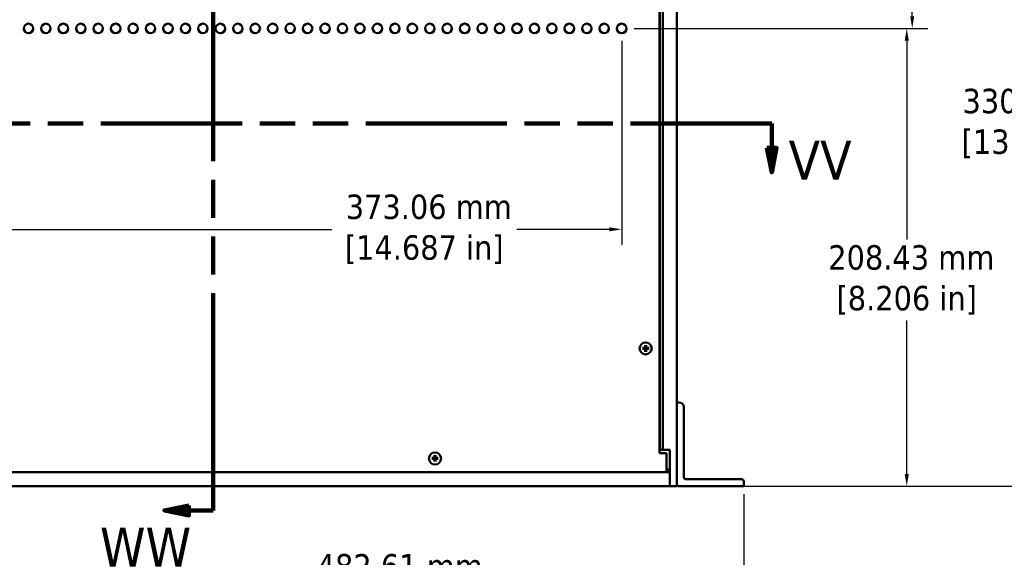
# Model space of a CAD drawing. Header units: millimetres. Extents: x 5 to 1722, y 30 to 1087.
# Tile 5 of 18: x 314 to 717, y 428 to 649. Entities that reach past the tile are written whole.
import ezdxf

# ---------------------------------------------------------------- set-up
doc = ezdxf.new("R2010")
doc.units = ezdxf.units.MM
doc.header["$LTSCALE"] = 2
doc.linetypes.add('DOUBLE_DASH_CHAIN', pattern=[1.2403, 0.6614, -0.0827, 0.1654, -0.0827, 0.1654, -0.0827])
for name, color, linetype, lineweight in [('Dimension (ANSI)', 7, 'Continuous', 25), ('Section Line (ANSI)', 7, 'DOUBLE_DASH_CHAIN', 100), ('Visible (ANSI)', 7, 'Continuous', 50)]:
    doc.layers.add(name, color=color, linetype=linetype, lineweight=lineweight)
doc.styles.add('Label Text (ANSI)', font='tahoma.ttf')
doc.styles.add('Note Text (ANSI)', font='tahoma.ttf')
doc.dimstyles.new('Default - mm (ANSI)', dxfattribs={"dimscale": 2, "dimtxt": 5, "dimasz": 2.5, "dimexe": 3.175, "dimexo": 1.6002, "dimgap": 0.8, "dimtad": 0, "dimtih": 1, "dimtoh": 1, "dimrnd": 1e-08, "dimzin": 0, "dimdsep": 46, "dimtxsty": 'Note Text (ANSI)', "dimcen": 0.09, "dimdle": 10, "dimclrd": 256, "dimclre": 256, "dimclrt": 256, "dimadec": 1, "dimazin": 0, "dimtfac": 0.6096, "dimtofl": 0, "dimtmove": 0, "dimatfit": 3, "dimldrblk": 'Filled-1', "dimfxl": 1, "dimtolj": 1, "dimtzin": 0, "dimlwd": -1, "dimlwe": -1, "dimarcsym": 0})

# ---------------------------------------------------------------- blocks, each defined once
blk = doc.blocks.new('2dTransSection0')
at = {"layer": 'Section Line (ANSI)', "linetype": 'DOUBLE_DASH_CHAIN', "ltscale": 21.852194}
blk.add_line((310.87, 303.07), (80.44, 303.07), dxfattribs=at)
at = {"layer": 'Section Line (ANSI)', "linetype": 'Continuous'}
for p, q in [((310.87, 303.07), (297.27, 303.07)), ((310.87, 303.07), (310.87, 298.07)), ((309.87, 298.07), (310.87, 293.07)), ((311.87, 298.07), (309.87, 298.07)), ((310.87, 298.07), (310.87, 293.07)), ((310.87, 293.07), (311.87, 298.07))]:
    blk.add_line(p, q, dxfattribs=at)
at = {"layer": 'Section Line (ANSI)', "linetype": 'Continuous', "flags": 128}
blk.add_lwpolyline([(309.87, 298.07), (310.87, 293.07), (311.87, 298.07), (309.87, 298.07)], dxfattribs=at)
at = {"layer": 'Section Line (ANSI)'}
blk.add_solid([(309.87, 298.07), (310.87, 293.07), (311.87, 298.07), (309.87, 298.07)], dxfattribs=at)
at = {"layer": 'Section Line (ANSI)', "insert": (314.33, 291.57), "char_height": 8, "attachment_point": 7, "style": 'Label Text (ANSI)'}
blk.add_mtext('VV', dxfattribs=at)
blk = doc.blocks.new('2dTransSection1')
at = {"layer": 'Section Line (ANSI)', "linetype": 'Continuous'}
for p, q in [((191.56, 385.31), (186.56, 384.31)), ((191.56, 383.31), (191.56, 385.31)), ((191.56, 384.31), (186.56, 384.31)), ((186.56, 384.31), (191.56, 383.31)), ((196.56, 384.31), (191.56, 384.31)), ((196.56, 384.31), (196.56, 368.81)), ((196.56, 239.31), (196.56, 223.81)), ((191.56, 224.81), (186.56, 223.81)), ((191.56, 223.81), (186.56, 223.81)), ((186.56, 223.81), (191.56, 222.81)), ((191.56, 222.81), (191.56, 224.81)), ((196.56, 223.81), (191.56, 223.81))]:
    blk.add_line(p, q, dxfattribs=at)
at = {"layer": 'Section Line (ANSI)', "linetype": 'DOUBLE_DASH_CHAIN', "ltscale": 23.381765}
blk.add_line((196.56, 384.31), (196.56, 223.81), dxfattribs=at)
at = {"layer": 'Section Line (ANSI)', "linetype": 'Continuous', "flags": 128}
for points in [[(191.56, 385.31), (186.56, 384.31), (191.56, 383.31), (191.56, 385.31)], [(191.56, 224.81), (186.56, 223.81), (191.56, 222.81), (191.56, 224.81)]]:
    blk.add_lwpolyline(points, dxfattribs=at)
at = {"layer": 'Section Line (ANSI)'}
for points in [[(191.56, 385.31), (186.56, 384.31), (191.56, 383.31), (191.56, 385.31)], [(191.56, 224.81), (186.56, 223.81), (191.56, 222.81), (191.56, 224.81)]]:
    blk.add_solid(points, dxfattribs=at)
at = {"layer": 'Section Line (ANSI)', "char_height": 8, "attachment_point": 7, "style": 'Label Text (ANSI)'}
for insert in [(173.36, 387.81), (173.36, 212.31)]:
    blk.add_mtext('WW', dxfattribs=dict(at, insert=insert))
blk = doc.blocks.new('*D12')
at = {"layer": 'Defpoints', "color": 0, "transparency": 16777216}
for p in [(580.01, 754.73), (580.01, 457.55), (732.01, 457.55)]:
    blk.add_point(p, dxfattribs=at)
at = {"layer": 'Dimension (ANSI)', "transparency": 16777216}
for p, q in [((583.21, 754.73), (738.36, 754.73)), ((732.01, 749.73), (732.01, 622.72)), ((732.01, 462.55), (732.01, 589.56)), ((583.21, 457.55), (738.36, 457.55))]:
    blk.add_line(p, q, dxfattribs=at)
for points in [[(731.18, 749.73), (732.84, 749.73), (732.01, 754.73)], [(731.18, 462.55), (732.84, 462.55), (732.01, 457.55)]]:
    blk.add_solid(points, dxfattribs=at)
at = {"layer": 'Dimension (ANSI)', "transparency": 16777216, "insert": (732.01, 606.14), "char_height": 10, "attachment_point": 5, "style": 'Note Text (ANSI)'}
blk.add_mtext('\\A1; 330.20 mm\\P[13.000 in]', dxfattribs=at)
blk = doc.blocks.new('Filled-1')
at = {"color": 0}
for p, q in [((0, 0), (-1, 0.333)), ((-1, 0.333), (-1, -0.333)), ((-1, 0), (0, 0)), ((-1, -0.333), (0, 0))]:
    blk.add_line(p, q, dxfattribs=at)
at = {"color": 0, "flags": 128}
blk.add_lwpolyline([(-1, -0.333), (0, 0), (-1, 0.333), (-1, -0.333)], dxfattribs=at)
at = {"color": 0}
blk.add_solid([(-1, -0.333), (0, 0), (-1, 0.333), (-1, -0.333)], dxfattribs=at)
blk = doc.blocks.new('*D13')
at = {"layer": 'Defpoints', "color": 0, "transparency": 16777216}
for p in [(562.27, 645.13), (677.03, 645.13), (610.3, 457.55)]:
    blk.add_point(p, dxfattribs=at)
at = {"layer": 'Dimension (ANSI)', "transparency": 16777216}
for p, q in [((565.47, 645.13), (683.38, 645.13)), ((677.03, 640.13), (677.03, 558.65)), ((677.03, 462.55), (677.03, 525.47)), ((613.5, 457.55), (683.38, 457.55))]:
    blk.add_line(p, q, dxfattribs=at)
for points in [[(676.2, 640.13), (677.87, 640.13), (677.03, 645.13)], [(676.2, 462.55), (677.87, 462.55), (677.03, 457.55)]]:
    blk.add_solid(points, dxfattribs=at)
at = {"layer": 'Dimension (ANSI)', "transparency": 16777216, "insert": (677.03, 542.06), "char_height": 10, "attachment_point": 5, "style": 'Note Text (ANSI)'}
blk.add_mtext('\\A1; 208.43 mm\\P[8.206 in]', dxfattribs=at)
blk = doc.blocks.new('*D14')
at = {"layer": 'Defpoints', "color": 0, "transparency": 16777216}
for p in [(562.27, 730.86), (679.28, 730.86), (562.27, 645.13)]:
    blk.add_point(p, dxfattribs=at)
at = {"layer": 'Dimension (ANSI)', "transparency": 16777216}
for p, q in [((565.47, 730.86), (685.63, 730.86)), ((679.28, 725.86), (679.28, 701.67)), ((679.28, 650.13), (679.28, 668.51)), ((565.47, 645.13), (685.63, 645.13))]:
    blk.add_line(p, q, dxfattribs=at)
for points in [[(678.45, 725.86), (680.11, 725.86), (679.28, 730.86)], [(678.45, 650.13), (680.11, 650.13), (679.28, 645.13)]]:
    blk.add_solid(points, dxfattribs=at)
at = {"layer": 'Dimension (ANSI)', "transparency": 16777216, "insert": (679.28, 685.09), "char_height": 10, "attachment_point": 5, "style": 'Note Text (ANSI)'}
blk.add_mtext('\\A1; 95.25 mm\\P[3.750 in]', dxfattribs=at)
blk = doc.blocks.new('*D15')
at = {"layer": 'Defpoints', "color": 0, "transparency": 16777216}
for p in [(224.57, 643.19), (560.33, 643.19), (224.57, 562.8)]:
    blk.add_point(p, dxfattribs=at)
at = {"layer": 'Dimension (ANSI)', "transparency": 16777216}
for p, q in [((224.57, 639.99), (224.57, 556.45)), ((560.33, 639.99), (560.33, 556.45)), ((229.57, 562.8), (441.62, 562.8)), ((555.33, 562.8), (517.36, 562.8))]:
    blk.add_line(p, q, dxfattribs=at)
for points in [[(229.57, 563.63), (229.57, 561.96), (224.57, 562.8)], [(555.33, 563.63), (555.33, 561.96), (560.33, 562.8)]]:
    blk.add_solid(points, dxfattribs=at)
at = {"layer": 'Dimension (ANSI)', "transparency": 16777216, "insert": (479.49, 562.8), "char_height": 10, "attachment_point": 5, "style": 'Note Text (ANSI)'}
blk.add_mtext('\\A1; 373.06 mm\\P[14.687 in]', dxfattribs=at)
blk = doc.blocks.new('*D16')
at = {"layer": 'Defpoints', "color": 0, "transparency": 16777216}
for p in [(175.95, 457.55), (610.3, 457.55), (610.3, 415.5)]:
    blk.add_point(p, dxfattribs=at)
at = {"layer": 'Dimension (ANSI)', "transparency": 16777216}
for p, q in [((175.95, 454.35), (175.95, 409.15)), ((610.3, 454.35), (610.3, 409.15)), ((180.95, 415.5), (429.72, 415.5)), ((605.3, 415.5), (505.47, 415.5))]:
    blk.add_line(p, q, dxfattribs=at)
for points in [[(180.95, 416.34), (180.95, 414.67), (175.95, 415.5)], [(605.3, 416.34), (605.3, 414.67), (610.3, 415.5)]]:
    blk.add_solid(points, dxfattribs=at)
at = {"layer": 'Dimension (ANSI)', "transparency": 16777216, "insert": (467.59, 415.5), "char_height": 10, "attachment_point": 5, "style": 'Note Text (ANSI)'}
blk.add_mtext('\\A1; 482.61 mm\\P[19.000 in]', dxfattribs=at)

msp = doc.modelspace()

# ---------------------------------------------------------------- linework, layer by layer
at = {"layer": 'Visible (ANSI)'}
for p, q in [((582.8661, 457.5463), (582.8661, 754.7263)), ((575.8011, 471.0463), (575.8011, 739.8763)), ((576.0081, 472.3963), (576.0081, 739.8763)), ((577.1511, 472.3963), (577.1511, 739.8763)), ((568.8255, 514.2275), (569.7753, 514.2499)), ((568.8255, 513.8185), (569.7753, 513.7962)), ((569.971, 515.373), (569.9486, 514.4233)), ((569.971, 512.6731), (569.9486, 513.6228)), ((570.38, 515.373), (570.4024, 514.4233)), ((570.38, 512.6731), (570.4024, 513.6228)), ((571.5255, 514.2275), (570.5757, 514.2499)), ((571.5255, 513.8185), (570.5757, 513.7962)), ((582.8661, 458.4463), (582.8661, 491.8363)), ((582.8661, 491.8363), (583.9236, 491.8363)), ((585.7236, 490.0363), (585.7236, 461.3038)), ((575.8011, 472.4053), (576.0081, 472.4053)), ((575.8011, 472.3963), (576.0081, 472.3963)), ((576.0081, 472.3963), (577.1511, 472.3963)), ((577.1511, 472.3963), (580.0086, 472.3963)), ((580.0086, 472.3963), (580.0086, 457.5463)), ((482.5449, 469.1712), (483.4946, 469.1935)), ((482.5449, 468.7621), (483.4946, 468.7398)), ((483.6903, 470.3166), (483.668, 469.3669)), ((483.6903, 467.6167), (483.668, 468.5664)), ((484.0994, 470.3166), (484.1217, 469.3669)), ((484.0994, 467.6167), (484.1217, 468.5664)), ((485.2448, 469.1712), (484.2951, 469.1935)), ((485.2448, 468.7621), (484.2951, 468.7398)), ((578.6586, 471.0463), (575.8011, 471.0463)), ((578.6586, 463.2613), (578.6586, 471.0463)), ((578.6586, 464.4043), (580.0086, 464.4043)), ((206.2386, 463.2613), (580.0086, 463.2613)), ((206.2386, 463.2613), (578.6586, 463.2613)), ((580.0086, 457.5463), (580.0086, 463.2613)), ((586.6236, 460.4038), (609.3981, 460.4038)), ((206.2386, 457.5463), (580.0086, 457.5463)), ((580.0086, 457.5463), (582.8661, 457.5463)), ((610.2981, 457.5463), (583.7661, 457.5463)), ((610.2981, 459.5038), (610.2981, 457.5463))]:
    msp.add_line(p, q, dxfattribs=at)
for centre, radius in [((317.4393, 645.1342), 1.9431), ((324.583, 645.1342), 1.9431), ((331.7268, 645.1342), 1.9431), ((338.8705, 645.1342), 1.9431), ((346.0143, 645.1342), 1.9431), ((353.158, 645.1342), 1.9431), ((360.3018, 645.1342), 1.9431), ((367.4455, 645.1342), 1.9431), ((374.5893, 645.1342), 1.9431), ((381.733, 645.1342), 1.9431), ((388.8768, 645.1342), 1.9431), ((396.0205, 645.1342), 1.9431), ((403.1643, 645.1342), 1.9431), ((410.308, 645.1342), 1.9431), ((417.4518, 645.1342), 1.9431), ((424.5955, 645.1342), 1.9431), ((431.7393, 645.1342), 1.9431), ((438.883, 645.1342), 1.9431), ((446.0268, 645.1342), 1.9431), ((453.1705, 645.1342), 1.9431), ((460.3143, 645.1342), 1.9431), ((467.458, 645.1342), 1.9431), ((474.6018, 645.1342), 1.9431), ((481.7455, 645.1342), 1.9431), ((488.8893, 645.1342), 1.9431), ((496.033, 645.1342), 1.9431), ((503.1768, 645.1342), 1.9431), ((510.3205, 645.1342), 1.9431), ((517.4643, 645.1342), 1.9431), ((524.608, 645.1342), 1.9431), ((531.7518, 645.1342), 1.9431), ((538.8955, 645.1342), 1.9431), ((546.0393, 645.1342), 1.9431), ((553.183, 645.1342), 1.9431), ((560.3268, 645.1342), 1.9431), ((570.1311, 514.0213), 2.475), ((483.8886, 468.9313), 2.475)]:
    msp.add_circle(centre, radius, dxfattribs=at)
for centre, radius, start, end in [((570.1755, 514.023), 0.6565, 162.39692, 197.60308), ((569.7711, 514.4274), 0.1776, 271.348178, 358.651822), ((569.7711, 513.6186), 0.1776, 1.348178, 88.651822), ((570.1755, 514.023), 0.6565, 72.39692, 107.60308), ((570.1755, 514.023), 0.6565, 252.39692, 287.60308), ((570.5799, 514.4274), 0.1776, 181.348178, 268.651822), ((570.5799, 513.6186), 0.1776, 91.348178, 178.651822), ((570.1755, 514.023), 0.6565, 342.39692, 17.60308), ((583.9236, 490.0363), 1.8, 0, 90), ((483.8948, 468.9667), 0.6565, 162.39692, 197.60308), ((483.4904, 469.3711), 0.1776, 271.348178, 358.651822), ((483.4904, 468.5623), 0.1776, 1.348178, 88.651822), ((483.8948, 468.9667), 0.6565, 72.39692, 107.60308), ((483.8948, 468.9667), 0.6565, 252.39692, 287.60308), ((484.2992, 469.3711), 0.1776, 181.348178, 268.651822), ((484.2992, 468.5623), 0.1776, 91.348178, 178.651822), ((483.8948, 468.9667), 0.6565, 342.39692, 17.60308), ((586.6236, 461.3038), 0.9, 180, 270), ((609.3981, 459.5038), 0.9, 0, 90), ((583.7661, 458.4463), 0.9, 180, 270)]:
    msp.add_arc(centre, radius, start, end, dxfattribs=at)
for points, knots in [([(568.8255, 514.2275), (568.8359, 514.2278), (568.8481, 514.228), (568.8672, 514.2284), (568.8775, 514.2285), (568.8906, 514.2286), (568.8963, 514.2286), (568.9002, 514.2285)], [0.01365395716, 0.01365395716, 0.01365395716, 0.01365395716, 0.01710884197, 0.01710884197, 0.0205337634, 0.0205337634, 0.02328385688, 0.02328385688, 0.02328385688, 0.02328385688]), ([(568.9002, 513.8175), (568.8963, 513.8175), (568.8906, 513.8175), (568.8775, 513.8176), (568.8672, 513.8177), (568.8481, 513.818), (568.8359, 513.8183), (568.8255, 513.8185)], [0.03129953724, 0.03129953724, 0.03129953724, 0.03129953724, 0.03404963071, 0.03404963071, 0.03747455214, 0.03747455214, 0.04092943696, 0.04092943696, 0.04092943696, 0.04092943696]), ([(569.9736, 514.4227), (569.9734, 514.4097), (569.9719, 514.3968), (569.9658, 514.3673), (569.9593, 514.3486), (569.9406, 514.3136), (569.9283, 514.2972), (569.9014, 514.2702), (569.885, 514.2579), (569.8499, 514.2392), (569.8313, 514.2328), (569.8017, 514.2266), (569.7888, 514.2251), (569.7759, 514.2249)], [0.099544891, 0.099544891, 0.099544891, 0.099544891, 0.1040285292, 0.1040285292, 0.1103762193, 0.1103762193, 0.1167239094, 0.1167239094, 0.1230715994, 0.1230715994, 0.1294192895, 0.1294192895, 0.1339029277, 0.1339029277, 0.1339029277, 0.1339029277]), ([(569.7759, 513.8211), (569.7888, 513.8209), (569.8017, 513.8194), (569.8313, 513.8133), (569.8499, 513.8069), (569.885, 513.7881), (569.9014, 513.7758), (569.9283, 513.7489), (569.9406, 513.7325), (569.9593, 513.6974), (569.9658, 513.6788), (569.9719, 513.6492), (569.9734, 513.6364), (569.9736, 513.6234)], [0.099544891, 0.099544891, 0.099544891, 0.099544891, 0.1040285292, 0.1040285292, 0.1103762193, 0.1103762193, 0.1167239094, 0.1167239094, 0.1230715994, 0.1230715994, 0.1294192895, 0.1294192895, 0.1339029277, 0.1339029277, 0.1339029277, 0.1339029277]), ([(569.97, 515.2983), (569.97, 515.3022), (569.97, 515.3079), (569.9701, 515.3211), (569.9702, 515.3313), (569.9705, 515.3504), (569.9707, 515.3626), (569.971, 515.373)], [0.03129953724, 0.03129953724, 0.03129953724, 0.03129953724, 0.03404963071, 0.03404963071, 0.03747455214, 0.03747455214, 0.04092943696, 0.04092943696, 0.04092943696, 0.04092943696]), ([(569.971, 512.6731), (569.9707, 512.6834), (569.9705, 512.6956), (569.9702, 512.7147), (569.9701, 512.725), (569.97, 512.7381), (569.97, 512.7438), (569.97, 512.7477)], [0.01365395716, 0.01365395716, 0.01365395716, 0.01365395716, 0.01710884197, 0.01710884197, 0.0205337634, 0.0205337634, 0.02328385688, 0.02328385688, 0.02328385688, 0.02328385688]), ([(570.5752, 514.2249), (570.5622, 514.2251), (570.5493, 514.2266), (570.5198, 514.2328), (570.5011, 514.2392), (570.4661, 514.2579), (570.4496, 514.2702), (570.4227, 514.2972), (570.4104, 514.3136), (570.3917, 514.3486), (570.3853, 514.3673), (570.3791, 514.3968), (570.3776, 514.4097), (570.3774, 514.4227)], [0.099544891, 0.099544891, 0.099544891, 0.099544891, 0.1040285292, 0.1040285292, 0.1103762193, 0.1103762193, 0.1167239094, 0.1167239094, 0.1230715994, 0.1230715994, 0.1294192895, 0.1294192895, 0.1339029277, 0.1339029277, 0.1339029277, 0.1339029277]), ([(570.3774, 513.6234), (570.3776, 513.6364), (570.3791, 513.6492), (570.3853, 513.6788), (570.3917, 513.6974), (570.4104, 513.7325), (570.4227, 513.7489), (570.4496, 513.7758), (570.4661, 513.7881), (570.5011, 513.8069), (570.5198, 513.8133), (570.5493, 513.8194), (570.5622, 513.8209), (570.5752, 513.8211)], [0.099544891, 0.099544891, 0.099544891, 0.099544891, 0.1040285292, 0.1040285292, 0.1103762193, 0.1103762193, 0.1167239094, 0.1167239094, 0.1230715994, 0.1230715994, 0.1294192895, 0.1294192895, 0.1339029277, 0.1339029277, 0.1339029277, 0.1339029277]), ([(570.38, 515.373), (570.3803, 515.3626), (570.3805, 515.3504), (570.3808, 515.3313), (570.381, 515.3211), (570.381, 515.3079), (570.381, 515.3022), (570.381, 515.2983)], [0.01365395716, 0.01365395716, 0.01365395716, 0.01365395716, 0.01710884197, 0.01710884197, 0.0205337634, 0.0205337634, 0.02328385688, 0.02328385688, 0.02328385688, 0.02328385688]), ([(570.381, 512.7477), (570.381, 512.7438), (570.381, 512.7381), (570.381, 512.725), (570.3808, 512.7147), (570.3805, 512.6956), (570.3803, 512.6834), (570.38, 512.6731)], [0.03129953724, 0.03129953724, 0.03129953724, 0.03129953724, 0.03404963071, 0.03404963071, 0.03747455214, 0.03747455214, 0.04092943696, 0.04092943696, 0.04092943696, 0.04092943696]), ([(571.4508, 514.2285), (571.4547, 514.2286), (571.4604, 514.2286), (571.4736, 514.2285), (571.4838, 514.2284), (571.5029, 514.228), (571.5151, 514.2278), (571.5255, 514.2275)], [0.03129953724, 0.03129953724, 0.03129953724, 0.03129953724, 0.03404963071, 0.03404963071, 0.03747455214, 0.03747455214, 0.04092943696, 0.04092943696, 0.04092943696, 0.04092943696]), ([(571.5255, 513.8185), (571.5151, 513.8183), (571.5029, 513.818), (571.4838, 513.8177), (571.4736, 513.8176), (571.4604, 513.8175), (571.4547, 513.8175), (571.4508, 513.8175)], [0.01365395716, 0.01365395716, 0.01365395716, 0.01365395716, 0.01710884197, 0.01710884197, 0.0205337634, 0.0205337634, 0.02328385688, 0.02328385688, 0.02328385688, 0.02328385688]), ([(482.5449, 469.1712), (482.5552, 469.1714), (482.5674, 469.1717), (482.5865, 469.172), (482.5968, 469.1721), (482.6099, 469.1722), (482.6156, 469.1722), (482.6195, 469.1722)], [0.01365395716, 0.01365395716, 0.01365395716, 0.01365395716, 0.01710884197, 0.01710884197, 0.0205337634, 0.0205337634, 0.02328385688, 0.02328385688, 0.02328385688, 0.02328385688]), ([(482.6195, 468.7612), (482.6156, 468.7611), (482.6099, 468.7611), (482.5968, 468.7612), (482.5865, 468.7613), (482.5674, 468.7617), (482.5552, 468.7619), (482.5449, 468.7621)], [0.03129953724, 0.03129953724, 0.03129953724, 0.03129953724, 0.03404963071, 0.03404963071, 0.03747455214, 0.03747455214, 0.04092943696, 0.04092943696, 0.04092943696, 0.04092943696]), ([(483.6929, 469.3663), (483.6927, 469.3533), (483.6912, 469.3405), (483.6851, 469.3109), (483.6787, 469.2923), (483.6599, 469.2572), (483.6476, 469.2408), (483.6207, 469.2139), (483.6043, 469.2016), (483.5692, 469.1828), (483.5506, 469.1764), (483.521, 469.1703), (483.5082, 469.1688), (483.4952, 469.1686)], [0.099544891, 0.099544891, 0.099544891, 0.099544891, 0.1040285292, 0.1040285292, 0.1103762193, 0.1103762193, 0.1167239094, 0.1167239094, 0.1230715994, 0.1230715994, 0.1294192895, 0.1294192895, 0.1339029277, 0.1339029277, 0.1339029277, 0.1339029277]), ([(483.4952, 468.7648), (483.5082, 468.7646), (483.521, 468.7631), (483.5506, 468.7569), (483.5692, 468.7505), (483.6043, 468.7318), (483.6207, 468.7195), (483.6476, 468.6925), (483.6599, 468.6761), (483.6787, 468.6411), (483.6851, 468.6224), (483.6912, 468.5929), (483.6927, 468.58), (483.6929, 468.567)], [0.099544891, 0.099544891, 0.099544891, 0.099544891, 0.1040285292, 0.1040285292, 0.1103762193, 0.1103762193, 0.1167239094, 0.1167239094, 0.1230715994, 0.1230715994, 0.1294192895, 0.1294192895, 0.1339029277, 0.1339029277, 0.1339029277, 0.1339029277]), ([(483.6893, 470.242), (483.6893, 470.2459), (483.6893, 470.2516), (483.6894, 470.2647), (483.6895, 470.275), (483.6898, 470.2941), (483.6901, 470.3063), (483.6903, 470.3166)], [0.03129953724, 0.03129953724, 0.03129953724, 0.03129953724, 0.03404963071, 0.03404963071, 0.03747455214, 0.03747455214, 0.04092943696, 0.04092943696, 0.04092943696, 0.04092943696]), ([(483.6903, 467.6167), (483.6901, 467.6271), (483.6898, 467.6393), (483.6895, 467.6584), (483.6894, 467.6686), (483.6893, 467.6818), (483.6893, 467.6875), (483.6893, 467.6914)], [0.01365395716, 0.01365395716, 0.01365395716, 0.01365395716, 0.01710884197, 0.01710884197, 0.0205337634, 0.0205337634, 0.02328385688, 0.02328385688, 0.02328385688, 0.02328385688]), ([(484.2945, 469.1686), (484.2815, 469.1688), (484.2686, 469.1703), (484.2391, 469.1764), (484.2204, 469.1828), (484.1854, 469.2016), (484.169, 469.2139), (484.142, 469.2408), (484.1297, 469.2572), (484.111, 469.2923), (484.1046, 469.3109), (484.0984, 469.3405), (484.0969, 469.3533), (484.0967, 469.3663)], [0.099544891, 0.099544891, 0.099544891, 0.099544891, 0.1040285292, 0.1040285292, 0.1103762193, 0.1103762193, 0.1167239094, 0.1167239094, 0.1230715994, 0.1230715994, 0.1294192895, 0.1294192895, 0.1339029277, 0.1339029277, 0.1339029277, 0.1339029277]), ([(484.0967, 468.567), (484.0969, 468.58), (484.0984, 468.5929), (484.1046, 468.6224), (484.111, 468.6411), (484.1297, 468.6761), (484.142, 468.6925), (484.169, 468.7195), (484.1854, 468.7318), (484.2204, 468.7505), (484.2391, 468.7569), (484.2686, 468.7631), (484.2815, 468.7646), (484.2945, 468.7648)], [0.099544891, 0.099544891, 0.099544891, 0.099544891, 0.1040285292, 0.1040285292, 0.1103762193, 0.1103762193, 0.1167239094, 0.1167239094, 0.1230715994, 0.1230715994, 0.1294192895, 0.1294192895, 0.1339029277, 0.1339029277, 0.1339029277, 0.1339029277]), ([(484.0994, 470.3166), (484.0996, 470.3063), (484.0998, 470.2941), (484.1002, 470.275), (484.1003, 470.2647), (484.1004, 470.2516), (484.1004, 470.2459), (484.1003, 470.242)], [0.01365395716, 0.01365395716, 0.01365395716, 0.01365395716, 0.01710884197, 0.01710884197, 0.0205337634, 0.0205337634, 0.02328385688, 0.02328385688, 0.02328385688, 0.02328385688]), ([(484.1003, 467.6914), (484.1004, 467.6875), (484.1004, 467.6818), (484.1003, 467.6686), (484.1002, 467.6584), (484.0998, 467.6393), (484.0996, 467.6271), (484.0994, 467.6167)], [0.03129953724, 0.03129953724, 0.03129953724, 0.03129953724, 0.03404963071, 0.03404963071, 0.03747455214, 0.03747455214, 0.04092943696, 0.04092943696, 0.04092943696, 0.04092943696]), ([(485.1701, 469.1722), (485.174, 469.1722), (485.1797, 469.1722), (485.1929, 469.1721), (485.2031, 469.172), (485.2222, 469.1717), (485.2344, 469.1714), (485.2448, 469.1712)], [0.03129953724, 0.03129953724, 0.03129953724, 0.03129953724, 0.03404963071, 0.03404963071, 0.03747455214, 0.03747455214, 0.04092943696, 0.04092943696, 0.04092943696, 0.04092943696]), ([(485.2448, 468.7621), (485.2344, 468.7619), (485.2222, 468.7617), (485.2031, 468.7613), (485.1929, 468.7612), (485.1797, 468.7611), (485.174, 468.7611), (485.1701, 468.7612)], [0.01365395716, 0.01365395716, 0.01365395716, 0.01365395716, 0.01710884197, 0.01710884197, 0.0205337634, 0.0205337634, 0.02328385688, 0.02328385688, 0.02328385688, 0.02328385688])]:
    msp.add_open_spline(points, degree=3, knots=knots, dxfattribs=at)
for points, weights in [([(569.5498, 514.2216), (569.3317, 514.2237), (568.9002, 514.2285)], [1, 1.06325247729, 1.00306837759]), ([(568.9002, 513.8175), (569.3317, 513.8223), (569.5498, 513.8245)], [1.00306837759, 1.06325247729, 1]), ([(569.7759, 514.2249), (569.6843, 514.2235), (569.5498, 514.2216)], [1.31963834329, 1.17380284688, 1]), ([(569.5498, 513.8245), (569.6843, 513.8225), (569.7759, 513.8211)], [1, 1.17380284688, 1.31963834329]), ([(569.97, 515.2983), (569.9748, 514.8669), (569.977, 514.6487)], [1.00306837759, 1.06325247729, 1]), ([(569.977, 513.3973), (569.9748, 513.1792), (569.97, 512.7477)], [1, 1.06325247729, 1.00306837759]), ([(569.977, 514.6487), (569.975, 514.5143), (569.9736, 514.4227)], [1, 1.17380284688, 1.31963834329]), ([(569.9736, 513.6234), (569.975, 513.5318), (569.977, 513.3973)], [1.31963834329, 1.17380284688, 1]), ([(570.374, 514.6487), (570.3762, 514.8669), (570.381, 515.2983)], [1, 1.06325247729, 1.00306837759]), ([(570.3774, 514.4227), (570.376, 514.5143), (570.374, 514.6487)], [1.31963834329, 1.17380284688, 1]), ([(570.374, 513.3973), (570.376, 513.5318), (570.3774, 513.6234)], [1, 1.17380284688, 1.31963834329]), ([(570.381, 512.7477), (570.3762, 513.1792), (570.374, 513.3973)], [1.00306837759, 1.06325247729, 1]), ([(570.8012, 514.2216), (570.6667, 514.2235), (570.5752, 514.2249)], [1, 1.17380284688, 1.31963834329]), ([(570.5752, 513.8211), (570.6667, 513.8225), (570.8012, 513.8245)], [1.31963834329, 1.17380284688, 1]), ([(571.4508, 514.2285), (571.0194, 514.2237), (570.8012, 514.2216)], [1.00306837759, 1.06325247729, 1]), ([(570.8012, 513.8245), (571.0194, 513.8223), (571.4508, 513.8175)], [1, 1.06325247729, 1.00306837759]), ([(483.2691, 469.1652), (483.051, 469.1674), (482.6195, 469.1722)], [1, 1.06325247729, 1.00306837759]), ([(482.6195, 468.7612), (483.051, 468.766), (483.2691, 468.7681)], [1.00306837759, 1.06325247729, 1]), ([(483.4952, 469.1686), (483.4036, 469.1672), (483.2691, 469.1652)], [1.31963834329, 1.17380284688, 1]), ([(483.2691, 468.7681), (483.4036, 468.7662), (483.4952, 468.7648)], [1, 1.17380284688, 1.31963834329]), ([(483.6893, 470.242), (483.6941, 469.8105), (483.6963, 469.5924)], [1.00306837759, 1.06325247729, 1]), ([(483.6963, 468.341), (483.6941, 468.1228), (483.6893, 467.6914)], [1, 1.06325247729, 1.00306837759]), ([(483.6963, 469.5924), (483.6943, 469.4579), (483.6929, 469.3663)], [1, 1.17380284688, 1.31963834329]), ([(483.6929, 468.567), (483.6943, 468.4754), (483.6963, 468.341)], [1.31963834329, 1.17380284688, 1]), ([(484.0934, 469.5924), (484.0955, 469.8105), (484.1003, 470.242)], [1, 1.06325247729, 1.00306837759]), ([(484.0967, 469.3663), (484.0953, 469.4579), (484.0934, 469.5924)], [1.31963834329, 1.17380284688, 1]), ([(484.0934, 468.341), (484.0953, 468.4754), (484.0967, 468.567)], [1, 1.17380284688, 1.31963834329]), ([(484.1003, 467.6914), (484.0955, 468.1228), (484.0934, 468.341)], [1.00306837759, 1.06325247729, 1]), ([(484.5205, 469.1652), (484.3861, 469.1672), (484.2945, 469.1686)], [1, 1.17380284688, 1.31963834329]), ([(484.2945, 468.7648), (484.3861, 468.7662), (484.5205, 468.7681)], [1.31963834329, 1.17380284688, 1]), ([(485.1701, 469.1722), (484.7387, 469.1674), (484.5205, 469.1652)], [1.00306837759, 1.06325247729, 1]), ([(484.5205, 468.7681), (484.7387, 468.766), (485.1701, 468.7612)], [1, 1.06325247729, 1.00306837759])]:
    msp.add_rational_spline(points, weights, degree=2, dxfattribs=at)

# ---------------------------------------------------------------- block references
at = {"layer": 'Section Line (ANSI)', "xscale": 2, "yscale": 2, "zscale": 2}
for name in ['2dTransSection1', '2dTransSection0']:
    msp.add_blockref(name, (0, 0), dxfattribs=at)

# ---------------------------------------------------------------- dimensions: what is measured, and where the dimension line sits
at = {"layer": 'Dimension (ANSI)'}
for base, p1, p2, angle, text, override, picture, middle in [((732.0086, 457.5463), (580.0086, 754.7263), (580.0086, 457.5463), 90, ' <> mm\\X[13.000 in]', {"dimdec": 2, "dimlfac": 1.111111, "dimpost": '', "dimtp": 0, "dimtm": 0, "dimtdec": 2, "dimatfit": 1}, '*D12', (732.0086, 606.1363)), ((679.2815, 730.8592), (562.2699, 645.1342), (562.2699, 730.8592), 90, ' <> mm\\X[3.750 in]', {"dimdec": 2, "dimlfac": 1.111111, "dimpost": '', "dimtp": 0, "dimtm": 0, "dimtdec": 2, "dimatfit": 1}, '*D14', (679.2815, 685.0866)), ((677.0321, 645.1342), (610.2981, 457.5463), (562.2699, 645.1342), 90, ' <> mm\\X[8.206 in]', {"dimdec": 2, "dimlfac": 1.111111, "dimpost": '', "dimtp": 0, "dimtm": 0, "dimtdec": 2, "dimatfit": 1}, '*D13', (677.0321, 542.0621)), ((224.5705, 562.7965), (560.3268, 643.1911), (224.5705, 643.1911), 180, ' <> mm\\X[14.687 in]', {"dimtih": 0, "dimtoh": 0, "dimdec": 2, "dimlfac": 1.111111, "dimpost": '', "dimtp": 0, "dimtm": 0, "dimtdec": 2, "dimatfit": 1}, '*D15', (479.4891, 562.7965)), ((610.2981, 415.5038), (175.9491, 457.5463), (610.2981, 457.5463), 180, ' <> mm\\X[19.000 in]', {"dimtih": 0, "dimtoh": 0, "dimdec": 2, "dimlfac": 1.111111, "dimpost": '', "dimtp": 0, "dimtm": 0, "dimtdec": 2, "dimatfit": 1}, '*D16', (467.594, 415.5038))]:
    dim = msp.add_linear_dim(base=base, p1=p1, p2=p2, angle=angle, text=text, dimstyle='Default - mm (ANSI)', override=override, dxfattribs=at)
    dim.commit()
    dim.dimension.update_dxf_attribs({"geometry": picture, "text_midpoint": middle, "dimtype": 160})

doc.saveas('drawing.dxf')
